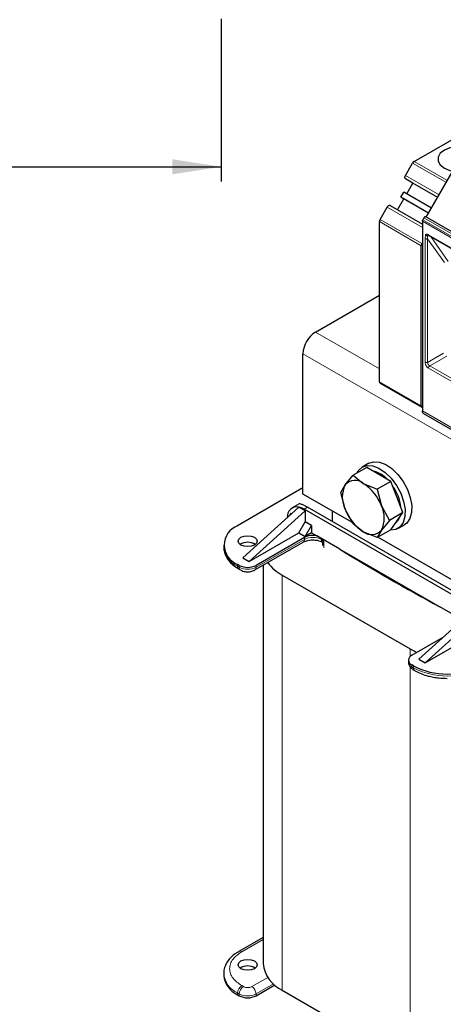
# Model space of a CAD drawing. Header units: millimetres. Extents: x 5 to 418, y 2 to 292.
# Tile 17 of 39: x 225 to 253, y 95 to 161. Entities that reach past the tile are written whole.
import ezdxf

# ---------------------------------------------------------------- set-up
doc = ezdxf.new("R2010")
doc.units = ezdxf.units.MM
doc.layers.add('SLD-0', color=7, linetype='Continuous')
doc.styles.add('SLDTEXTSTYLE0', font='TXT', dxfattribs={"width": 0.605})
doc.dimstyles.new('SLDDIMSTYLE0', dxfattribs={"dimtxt": 3.5, "dimasz": 3.302, "dimexe": 0, "dimexo": 0.0625, "dimgap": 0.875, "dimtad": 1, "dimlfac": 2, "dimrnd": 1e-09, "dimzin": 12, "dimdsep": 46, "dimtxsty": 'SLDTEXTSTYLE0', "dimsah": 1, "dimcen": 0.09, "dimadec": 0, "dimazin": 3, "dimtfac": 1, "dimtofl": 0, "dimtmove": 0, "dimatfit": 3, "dimfxl": 1, "dimfrac": 2, "dimtolj": 1, "dimtzin": 12, "dimarcsym": 0})

# ---------------------------------------------------------------- blocks, each defined once
blk = doc.blocks.new('_D_3')
at = {"layer": 'SLD-0'}
for p, q in [((182.155, 161.541), (182.155, 150.541)), ((238.305, 161.541), (238.305, 150.541)), ((182.155, 151.541), (238.305, 151.541))]:
    blk.add_line(p, q, dxfattribs=at)
for points in [[(182.155, 151.541), (185.457, 151.033), (185.457, 152.049)], [(238.305, 151.541), (235.003, 152.049), (235.003, 151.033)]]:
    blk.add_solid(points, dxfattribs=at)
at = {"layer": 'SLD-0', "insert": (204.214, 156.052), "char_height": 3.5, "attachment_point": 1, "style": 'SLDTEXTSTYLE0'}
blk.add_mtext('112,3', dxfattribs=at)

msp = doc.modelspace()

# ---------------------------------------------------------------- linework, layer by layer
at = {"color": 7, "linetype": 'Continuous', "lineweight": 25}
for p, q in [((251.3251, 151.9018), (263.1852, 158.7485)), ((252.1453, 148.1386), (254.6453, 152.4688)), ((250.7442, 150.9634), (251.2251, 151.7962)), ((251.2442, 150.4437), (250.7442, 150.7324)), ((250.8243, 149.7163), (251.2442, 150.4437)), ((252.9182, 149.4773), (251.2442, 150.4437)), ((250.4242, 149.4853), (250.6242, 149.8317)), ((252.4982, 148.7499), (250.6242, 149.8317)), ((250.2043, 148.6424), (250.6242, 149.3698)), ((252.2982, 148.4035), (250.4242, 149.4853)), ((250.6242, 149.3698), (250.4242, 149.4853)), ((252.2982, 148.4034), (250.6242, 149.3698)), ((249.0234, 147.9828), (249.5042, 148.8156)), ((249.7042, 148.9311), (251.8811, 147.6744)), ((248.982, 137.0253), (248.982, 147.8434)), ((251.8811, 147.8714), (251.8811, 135.0634)), ((251.9853, 148.0925), (251.906, 147.955)), ((256.6025, 145.5656), (252.1053, 148.1617)), ((251.8518, 146.35), (251.8811, 146.4007)), ((252.3161, 146.9017), (255.9931, 144.779)), ((251.8104, 135.3925), (251.8104, 146.2106)), ((244.6686, 140.3824), (248.982, 142.8725)), ((243.8201, 129.4409), (243.8201, 138.9127)), ((249.0234, 136.9338), (251.8518, 135.3009)), ((251.964, 134.8802), (256.4612, 132.2841)), ((248.1231, 131.2356), (247.2029, 130.7044)), ((248.2771, 131.5199), (247.8245, 131.2587)), ((248.9396, 130.7642), (248.1231, 131.2356)), ((246.6683, 130.0506), (247.2029, 130.7044)), ((247.2029, 130.7044), (247.893, 130.1601)), ((249.7561, 130.2929), (248.9396, 130.7642)), ((243.8201, 129.8487), (239.4078, 127.3015)), ((246.3864, 129.5426), (246.6683, 130.0506)), ((247.893, 130.1601), (248.8359, 129.7617)), ((249.7561, 130.2929), (248.8359, 129.7617)), ((248.8359, 129.7617), (249.1178, 128.6365)), ((250.1643, 129.2407), (249.7561, 130.2929)), ((247.1631, 127.511), (243.8201, 129.4409)), ((246.6683, 128.4175), (246.3864, 129.5426)), ((250.5726, 128.1885), (250.1643, 129.2407)), ((243.5373, 128.5589), (239.7613, 125.138)), ((243.5546, 128.7671), (243.0909, 128.4994)), ((243.5373, 128.5588), (243.5376, 128.5588)), ((243.9615, 128.314), (243.5376, 128.5588)), ((255.4874, 121.7256), (243.8908, 128.4202)), ((255.7136, 121.8562), (244.1171, 128.5508)), ((247.2029, 127.4382), (246.6683, 128.4175)), ((249.1178, 128.6365), (249.6524, 127.6572)), ((243.9615, 128.314), (240.1856, 124.8931)), ((242.9857, 128.1261), (242.9048, 127.9859)), ((243.0308, 128.1001), (242.9857, 128.1261)), ((243.9615, 128.314), (243.9615, 127.5628)), ((245.8, 128.2979), (245.8, 127.5793)), ((250.5726, 128.1885), (249.6524, 127.6572)), ((250.1643, 127.6076), (250.5726, 128.1885)), ((243.5373, 126.8279), (243.9615, 127.5628)), ((244.3999, 127.3097), (243.9615, 127.5628)), ((243.9757, 126.5749), (244.3999, 127.3097)), ((244.3999, 127.3097), (244.3999, 126.8198)), ((247.893, 126.8939), (247.2029, 127.4382)), ((249.7561, 127.0267), (248.8359, 126.4955)), ((249.6524, 127.6572), (249.1178, 127.0034)), ((249.7561, 127.0267), (250.1643, 127.6076)), ((250.2243, 127.1016), (250.6769, 127.3629)), ((240.1856, 124.8931), (243.5373, 126.8279)), ((243.9152, 126.5073), (240.6523, 124.6236)), ((243.5373, 126.8279), (243.9757, 126.5749)), ((244.3999, 126.8198), (243.9757, 126.5749)), ((244.3999, 126.8198), (244.7557, 126.6144)), ((246.3186, 125.7122), (244.7557, 126.6144)), ((248.8359, 126.4955), (247.893, 126.8939)), ((249.1178, 127.0034), (248.8359, 126.4955)), ((263.5568, 118.0471), (248.879, 126.5204)), ((238.4705, 125.9952), (238.4705, 125.8646)), ((240.5694, 124.3099), (243.8323, 126.1935)), ((245.0956, 126.2208), (245.1112, 126.2195)), ((245.1283, 126.1536), (245.1283, 125.9579)), ((245.1379, 126.1701), (245.1377, 126.1536)), ((246.3186, 125.7122), (253.0596, 121.8207)), ((239.7613, 125.138), (240.1856, 124.8931)), ((239.5209, 124.6236), (239.4078, 124.689)), ((239.4906, 124.3752), (239.6038, 124.3099)), ((241.1313, 124.6342), (241.1313, 97.7347)), ((242.42, 123.9623), (251.0467, 118.9822)), ((251.6407, 118.2802), (255.4167, 121.7011)), ((254.5799, 120.943), (253.0596, 121.8207)), ((252.065, 118.0352), (255.8409, 121.4562)), ((251.174, 118.5496), (253.28, 119.7653)), ((252.065, 118.0352), (255.4167, 119.9701)), ((251.0467, 118.9822), (251.5161, 118.747)), ((250.9397, 118.223), (250.9397, 118.0924)), ((251.2872, 117.8311), (251.174, 117.8964)), ((251.6407, 118.2802), (252.065, 118.0352)), ((251.2569, 117.5827), (251.37, 117.5173)), ((241.1313, 99.4935), (239.4906, 98.5464)), ((238.4705, 97.057), (238.4705, 96.9264)), ((240.6523, 95.5548), (241.9178, 96.2854)), ((241.8249, 96.2317), (241.9464, 96.2619)), ((242.42, 95.9386), (251.0467, 90.9585)), ((239.4078, 95.6201), (239.5209, 95.5548))]:
    msp.add_line(p, q, dxfattribs=at)
at = {"color": 7, "linetype": 'Continuous', "lineweight": 18}
for p, q in [((253.4991, 150.4834), (251.2251, 151.7962)), ((251.3251, 151.9018), (253.5698, 150.6059)), ((250.7442, 150.9634), (253.0183, 149.6506)), ((252.9183, 149.4774), (250.7442, 150.7324)), ((251.8811, 147.4435), (249.5042, 148.8156)), ((251.8104, 146.2106), (248.982, 147.8434)), ((249.0234, 147.9828), (251.8518, 146.35)), ((256.3783, 145.2752), (251.8811, 147.8714)), ((256.4032, 145.3588), (251.906, 147.955)), ((256.4825, 145.4963), (251.9853, 148.0925)), ((252.065, 146.6841), (252.1014, 146.9472)), ((252.065, 138.334), (252.065, 146.6841)), ((252.2347, 146.684), (252.2171, 146.8954)), ((252.2347, 146.684), (253.3643, 145.0774)), ((252.2347, 138.334), (252.2347, 146.684)), ((252.2913, 146.9566), (254.1297, 145.8953)), ((252.4494, 146.8248), (253.6279, 145.1479)), ((248.982, 137.8924), (244.6686, 140.3824)), ((289.0749, 112.7877), (243.8201, 138.9127)), ((253.3068, 138.9529), (252.2347, 138.334)), ((253.5299, 138.7551), (252.3761, 138.089)), ((254.1297, 136.8807), (252.2913, 137.942)), ((256.0531, 135.9663), (252.3761, 138.089)), ((248.982, 137.0253), (251.8104, 135.3925)), ((251.8811, 135.0634), (256.3783, 132.4672)), ((244.1171, 128.5508), (243.8908, 128.4202)), ((243.9152, 126.3766), (240.6523, 124.493)), ((243.9152, 126.3766), (243.9152, 126.5073)), ((245.0722, 126.4317), (245.0722, 126.3611)), ((245.2331, 126.2593), (245.1112, 126.2195)), ((245.2331, 126.2593), (245.1379, 126.1701)), ((245.2331, 125.8021), (245.2331, 126.2593)), ((239.4078, 124.5583), (239.4078, 124.689)), ((239.5209, 124.493), (239.4078, 124.5583)), ((239.5209, 124.6236), (239.5209, 124.493)), ((240.6523, 124.493), (240.6523, 124.6236)), ((242.42, 123.9623), (242.42, 95.9386)), ((251.0467, 118.9822), (251.0467, 118.4538)), ((251.0467, 117.7818), (251.0467, 90.9585)), ((251.174, 117.7658), (251.174, 117.8964)), ((251.2872, 117.7005), (251.174, 117.7658)), ((251.2872, 117.8311), (251.2872, 117.7005)), ((241.1313, 99.3583), (239.6906, 98.5266)), ((240.3694, 96.1753), (241.4433, 96.7953)), ((239.8037, 96.1753), (239.6906, 96.2406)), ((240.6523, 95.6854), (241.8272, 96.3637)), ((239.4078, 95.7508), (239.5209, 95.6854)), ((239.4078, 95.6201), (239.4078, 95.7508)), ((239.5209, 95.6854), (239.5209, 95.5548)), ((240.6523, 95.5548), (240.6523, 95.6854))]:
    msp.add_line(p, q, dxfattribs=at)
at = {"color": 7, "linetype": 'Continuous', "lineweight": 25, "flags": 128}
for points in [[(254.8334, 152.893), (254.6614, 152.9148), (254.1921, 152.9148), (253.7457, 152.831), (253.3661, 152.6718), (253.0902, 152.4526), (252.9452, 152.1949), (252.9452, 151.924), (253.0902, 151.6664), (253.3661, 151.4472), (253.7457, 151.2879), (253.9361, 151.2412)], [(250.7442, 150.7324), (250.7267, 150.747), (250.7136, 150.7677), (250.7055, 150.7937), (250.7028, 150.824), (250.7055, 150.8574), (250.7136, 150.8927), (250.7267, 150.9285), (250.7442, 150.9634)], [(249.5042, 148.8156), (249.5257, 148.8483), (249.5501, 148.8775), (249.5767, 148.9021), (249.6042, 148.9212), (249.6318, 148.934), (249.6584, 148.94), (249.6828, 148.939), (249.7042, 148.9311)], [(251.8104, 135.3925), (251.8123, 135.367), (251.8179, 135.3444), (251.8271, 135.3252), (251.8396, 135.31), (251.8552, 135.2992), (251.8733, 135.293), (251.8797, 135.2921)], [(247.4665, 130.8565), (247.5541, 131.0075), (247.811, 131.2507), (248.1442, 131.3638), (248.5327, 131.3396), (248.9521, 131.1798), (249.376, 130.8943), (249.7779, 130.5012), (250.1324, 130.025), (250.4172, 129.4957), (250.6146, 128.9466), (250.712, 128.4122), (250.7035, 127.926), (250.5894, 127.5186), (250.3769, 127.2157), (250.0795, 127.0361), (249.7158, 126.9913), (249.697, 126.9926)], [(248.2771, 131.5199), (248.5968, 131.625), (248.9853, 131.6009), (249.4046, 131.4411), (249.8286, 131.1556), (250.2304, 130.7624), (250.5849, 130.2862), (250.8698, 129.757), (251.0671, 129.2079), (251.1646, 128.6734), (251.156, 128.1873), (251.0419, 127.7799), (250.8295, 127.4769), (250.6769, 127.3629)], [(250.0749, 127.4803), (250.2801, 127.7039), (250.3697, 127.8998)], [(240.5391, 125.9952), (240.3315, 125.9151), (240.0866, 125.887), (239.8417, 125.9151), (239.634, 125.9952), (239.4953, 126.1151), (239.4466, 126.2565), (239.4953, 126.3978), (239.634, 126.5177), (239.8417, 126.5978), (240.0866, 126.6259), (240.3315, 126.5978), (240.5391, 126.5177), (240.6779, 126.3978), (240.7266, 126.2565), (240.6779, 126.1151), (240.5391, 125.9952)], [(240.5391, 97.3836), (240.3315, 97.3035), (240.0866, 97.2754), (239.8417, 97.3035), (239.634, 97.3836), (239.4953, 97.5035), (239.4466, 97.6449), (239.4953, 97.7863), (239.634, 97.9061), (239.8417, 97.9862), (240.0866, 98.0143), (240.3315, 97.9862), (240.5391, 97.9061), (240.6779, 97.7863), (240.7266, 97.6449), (240.6779, 97.5035), (240.5391, 97.3836)]]:
    msp.add_lwpolyline(points, dxfattribs=at)
at = {"color": 7, "linetype": 'Continuous', "lineweight": 25}
for centre, radius, start, end in [((251.4778, 151.657), 0.2885, 121.954672, 151.144391), ((249.2704, 147.8336), 0.2886, 148.856272, 178.043501), ((252.0988, 146.2008), 0.2886, 148.856272, 178.043501), ((245.6624, 138.8289), 1.8442, 122.605478, 177.394522), ((249.0831, 137.0159), 0.1015, 174.669013, 234.018806), ((247.3367, 129.4791), 0.8794, 50.751832, 139.467204), ((248.1386, 129.181), 1.8571, 42.58934, 77.455143), ((248.3015, 129.234), 1.8259, 153.43643, 206.56357), ((246.2376, 127.5753), 3.0695, 20.227114, 57.362029), ((247.2852, 128.1696), 3.1678, 7.043548, 35.367812), ((243.4156, 127.9143), 0.6559, 79.306385, 185.037058), ((243.2933, 127.4168), 1.1678, 59.224993, 77.927144), ((249.5485, 129.4788), 3.0695, 200.227114, 237.362029), ((247.4846, 127.82), 1.8259, 333.43643, 26.56357), ((239.9035, 125.9952), 1.3972, 110.783421, 249.216579), ((244.4831, 125.4022), 1.2425, 77.329494, 117.202252), ((248.4494, 127.575), 0.8794, 230.751832, 319.467204), ((240.0866, 125.2731), 0.9069, 56.33248, 123.66752), ((316.6066, 239.6836), 133.9025, 238.337192, 241.668184), ((240.0866, 125.7154), 1.2296, 242.609672, 297.390328), ((243.7505, 126.4645), 2.834, 215.579014, 242.001), ((251.298, 118.223), 0.3493, 110.783421, 249.216579), ((253.5499, 122.1982), 4.9185, 242.609672, 297.390328), ((240.0866, 96.6615), 0.9069, 56.33248, 123.66752), ((243.3333, 97.9543), 2.2129, 185.694799, 245.625342), ((240.072, 97.0861), 1.6094, 185.694799, 245.625342), ((240.0866, 96.6466), 1.2296, 242.609672, 297.390328)]:
    msp.add_arc(centre, radius, start, end, dxfattribs=at)
at = {"color": 7, "linetype": 'Continuous', "lineweight": 18}
for centre, radius, start, end in [((252.3483, 146.9494), 0.0575, 172.744171, 235.943649), ((252.1498, 138.4977), 0.1844, 242.609617, 297.391033), ((252.5417, 138.3479), 0.3074, 182.605478, 237.394522), ((252.4755, 137.9337), 0.1844, 122.605473, 177.394478), ((243.7192, 126.355), 0.1972, 305.013333, 6.298848), ((244.4793, 125.2946), 1.2202, 60.926637, 117.535073), ((245.3152, 126.3518), 0.2432, 177.81824, 212.97844), ((311.9046, 231.8351), 124.8652, 237.640088, 237.727417), ((240.072, 126.0243), 1.6094, 185.694799, 245.625342), ((245.0573, 126.1584), 0.0815, 8.303056, 48.595411), ((239.6038, 124.5367), 0.1972, 173.701152, 234.986667), ((239.7112, 124.4688), 0.1918, 172.741208, 235.973154), ((240.0866, 125.5848), 1.2296, 242.609672, 297.390328), ((240.452, 124.4733), 0.2012, 305.700947, 5.620126), ((251.3401, 118.1323), 0.4024, 185.694799, 245.625342), ((251.37, 117.7442), 0.1972, 173.701152, 234.986667), ((251.4769, 117.6761), 0.1913, 172.684928, 236.536597), ((253.5499, 122.0676), 4.9185, 242.609672, 297.390328), ((239.573, 98.3617), 0.2025, 54.49119, 113.068435), ((240.0401, 97.1932), 1.575, 184.747246, 246.327988), ((240.0219, 95.7228), 0.6147, 122.605478, 177.394522), ((240.135, 95.6575), 0.6147, 122.605478, 177.394522), ((240.0866, 96.7212), 0.6148, 242.609672, 297.390328), ((240.0382, 95.6575), 0.6147, 2.605478, 57.394522), ((240.0866, 96.7772), 1.2296, 242.609672, 297.390328)]:
    msp.add_arc(centre, radius, start, end, dxfattribs=at)
at = {"color": 7, "linetype": 'Continuous', "lineweight": 25}
for points in [[(251.8811, 147.8714), (251.8814, 147.878), (251.8821, 147.8912), (251.8872, 147.9126), (251.8949, 147.9342), (251.9023, 147.9481), (251.906, 147.955)], [(252.1053, 148.1617), (252.0966, 148.1647), (252.0791, 148.1707), (252.0453, 148.1581), (252.0116, 148.1318), (251.9941, 148.1056), (251.9853, 148.0925)]]:
    msp.add_open_spline(points, degree=3, dxfattribs=at)
at = {"color": 7, "linetype": 'Continuous', "lineweight": 18}
for points, knots in [([(252.1014, 146.9472), (252.1127, 146.958), (252.1354, 146.9797), (252.1822, 146.9898), (252.2348, 146.9848), (252.2724, 146.9661), (252.2913, 146.9566)], [0, 0, 0, 0, 0.2492254, 0.4999518, 0.7492335, 1, 1, 1, 1]), ([(252.2913, 137.942), (252.2628, 137.962), (252.2189, 137.9927), (252.1662, 138.0557), (252.1302, 138.1102), (252.1009, 138.1687), (252.0727, 138.2459), (252.068, 138.2993), (252.065, 138.334)], [0, 0, 0, 0, 0.239443, 0.3695074, 0.4999998, 0.6300645, 0.760557, 1, 1, 1, 1]), ([(239.6906, 98.5266), (239.468, 98.3675), (239.1255, 98.1229), (238.9115, 97.7142), (238.8498, 97.3836), (238.9115, 97.053), (239.1255, 96.6444), (239.468, 96.3997), (239.6906, 96.2406)], [0, 0, 0, 0, 0.2394568, 0.3683607, 0.5, 0.6316393, 0.7605432, 1, 1, 1, 1])]:
    msp.add_open_spline(points, degree=3, knots=knots, dxfattribs=at)
msp.add_open_spline([(252.065, 146.6841), (252.0774, 146.6784), (252.1022, 146.667), (252.1498, 146.6621), (252.1975, 146.667), (252.2223, 146.6783), (252.2347, 146.684)], degree=3, dxfattribs=at)
at = {"color": 7, "linetype": 'Continuous', "lineweight": 25}
for points, knots in [([(252.1014, 146.9472), (252.1088, 146.9398), (252.1242, 146.9242), (252.1556, 146.9063), (252.1881, 146.8961), (252.2088, 146.8956), (252.2171, 146.8954)], [0, 0, 0, 0, 0.2392567, 0.5015013, 0.8007506, 1, 1, 1, 1]), ([(252.2171, 146.8954), (252.2197, 146.8957), (252.2252, 146.8963), (252.2388, 146.9006), (252.2569, 146.909), (252.277, 146.9182), (252.2938, 146.9238), (252.303, 146.9259), (252.3061, 146.9266)], [0, 0, 0, 0, 0.077668, 0.1661398, 0.3954533, 0.6672433, 0.8863212, 1, 1, 1, 1]), ([(252.274, 146.9167), (252.2738, 146.9166), (252.272, 146.9157), (252.2835, 146.9183), (252.3068, 146.9061), (252.3165, 146.901)], [0, 0, 0, 0, 0.07299083, 0.61693057, 1, 1, 1, 1]), ([(251.9661, 134.8843), (251.9596, 134.8864), (251.9275, 134.8972), (251.8922, 134.9571), (251.8848, 135.028), (251.8811, 135.0634)], [0, 0, 0, 0, 0.11082584, 0.55541292, 1, 1, 1, 1]), ([(244.1171, 128.5508), (244.0315, 128.5982), (243.8563, 128.6952), (243.6767, 128.7637), (243.5762, 128.785), (243.5633, 128.7637), (243.5601, 128.7583)], [0, 0, 0, 0, 0.2901492, 0.5938369, 0.8969322, 1, 1, 1, 1]), ([(238.484, 125.8578), (238.4841, 125.7713), (238.4841, 125.5535), (238.6158, 125.2168), (238.8486, 124.8747), (239.1448, 124.5906), (239.3868, 124.4437), (239.4949, 124.3781)], [0, 0, 0, 0, 0.1467141, 0.3693215, 0.595284, 0.8192344, 1, 1, 1, 1]), ([(243.8365, 126.193), (243.8444, 126.1984), (243.8824, 126.2249), (243.9927, 126.2685), (244.1592, 126.315), (244.3277, 126.3395), (244.4405, 126.3419), (244.4808, 126.3428)], [0, 0, 0, 0, 0.06487218, 0.31406412, 0.55015824, 0.83891604, 1, 1, 1, 1]), ([(244.4808, 126.3428), (244.5859, 126.3374), (244.7324, 126.3298), (244.9187, 126.2839), (245.0257, 126.2484), (245.077, 126.2194), (245.0903, 126.2119)], [0, 0, 0, 0, 0.4502817, 0.6279548, 0.9035848, 1, 1, 1, 1]), ([(245.0849, 126.2194), (245.0913, 126.2154), (245.1038, 126.2076), (245.1179, 126.1891), (245.1267, 126.1681), (245.1274, 126.1533), (245.1278, 126.1462)], [0, 0, 0, 0, 0.2625685, 0.5217072, 0.769584, 1, 1, 1, 1]), ([(239.6038, 124.3099), (239.6589, 124.2829), (239.7991, 124.2143), (240.0674, 124.1762), (240.3502, 124.2055), (240.5046, 124.279), (240.5694, 124.3099)], [0, 0, 0, 0, 0.1878046, 0.477884, 0.7807662, 1, 1, 1, 1]), ([(250.9407, 118.0911), (250.9489, 118.0205), (250.9647, 117.8841), (251.0826, 117.7041), (251.1966, 117.6246), (251.2569, 117.5827)], [0, 0, 0, 0, 0.3361576, 0.6493205, 1, 1, 1, 1]), ([(251.3743, 117.5203), (251.3942, 117.5071), (251.5296, 117.4172), (251.8336, 117.29), (252.2371, 117.1549), (252.6304, 117.0685), (253.0536, 117.0051), (253.3644, 116.9959), (253.5499, 116.9903)], [0, 0, 0, 0, 0.0360413, 0.2450616, 0.4555094, 0.6109689, 0.7677136, 1, 1, 1, 1]), ([(239.4963, 98.5424), (239.4218, 98.4999), (239.2274, 98.3888), (238.9686, 98.1672), (238.7212, 97.8809), (238.5522, 97.5521), (238.4663, 97.2708), (238.4799, 97.1053), (238.4834, 97.0633)], [0, 0, 0, 0, 0.1211477, 0.3164419, 0.5153917, 0.7184198, 0.928489, 1, 1, 1, 1])]:
    msp.add_open_spline(points, degree=3, knots=knots, dxfattribs=at)

# ---------------------------------------------------------------- dimensions: what is measured, and where the dimension line sits
at = {"layer": 'SLD-0'}
dim = msp.add_linear_dim(base=(238.3049, 151.5405), p1=(182.1549, 161.5405), p2=(238.3049, 161.5405), dimstyle='SLDDIMSTYLE0', dxfattribs=at)
dim.commit()
dim.dimension.update_dxf_attribs({"geometry": '_D_3', "text_midpoint": (210.2299, 151.5405), "dimtype": 160})

doc.saveas('drawing.dxf')
